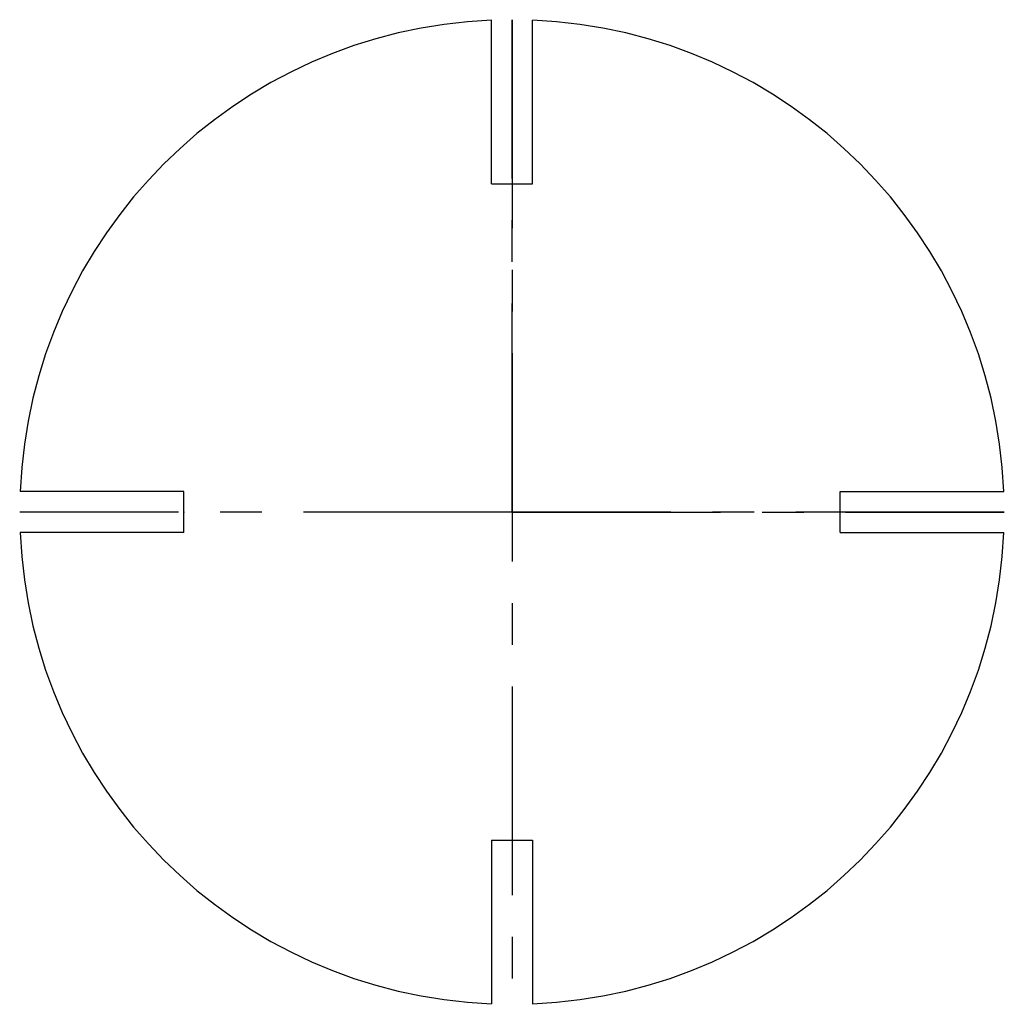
# Model space of a CAD drawing. Header units: millimetres. Extents: x -30 to 30, y -30 to 30.
import ezdxf

# ---------------------------------------------------------------- set-up
doc = ezdxf.new("R2010")
doc.units = ezdxf.units.MM
doc.header["$PDSIZE"] = -1
doc.linetypes.add('CENTERX2', pattern=[20.32, 12.7, -2.54, 2.54, -2.54])

msp = doc.modelspace()

# ---------------------------------------------------------------- linework, layer by layer
at = {"color": 7, "linetype": 'CENTERX2'}
for p, q in [((0, 0), (0, 30)), ((0, 30), (0, -30)), ((0, 0), (-30, 0)), ((0, 0), (30, 0)), ((30, 0), (0, 0))]:
    msp.add_line(p, q, dxfattribs=at)
at = {"color": 7, "linetype": 'Continuous'}
for p, q in [((-1.25, 20.004), (-1.25, 29.974)), ((1.25, 20), (1.25, 29.974)), ((-1.25, 20.004), (1.25, 20)), ((-20.004, 1.25), (-29.974, 1.25)), ((-20, -1.25), (-20.004, 1.25)), ((20.004, -1.25), (20.004, 1.25)), ((20.004, 1.25), (29.974, 1.25)), ((-20, -1.25), (-29.974, -1.25)), ((20.004, -1.25), (29.974, -1.25)), ((-1.25, -20.004), (1.25, -20.004)), ((-1.25, -20.004), (-1.25, -29.974)), ((1.25, -20.004), (1.25, -29.974))]:
    msp.add_line(p, q, dxfattribs=at)
for start, end in [(92.38802, 177.61198), (2.38802, 87.61198), (182.38802, 267.61198), (272.38802, 357.61198)]:
    msp.add_arc((0, 0), 30, start, end, dxfattribs=at)
for p in [(0, 20), (-20, 0)]:
    msp.add_point(p, dxfattribs=at)

doc.saveas('drawing.dxf')
